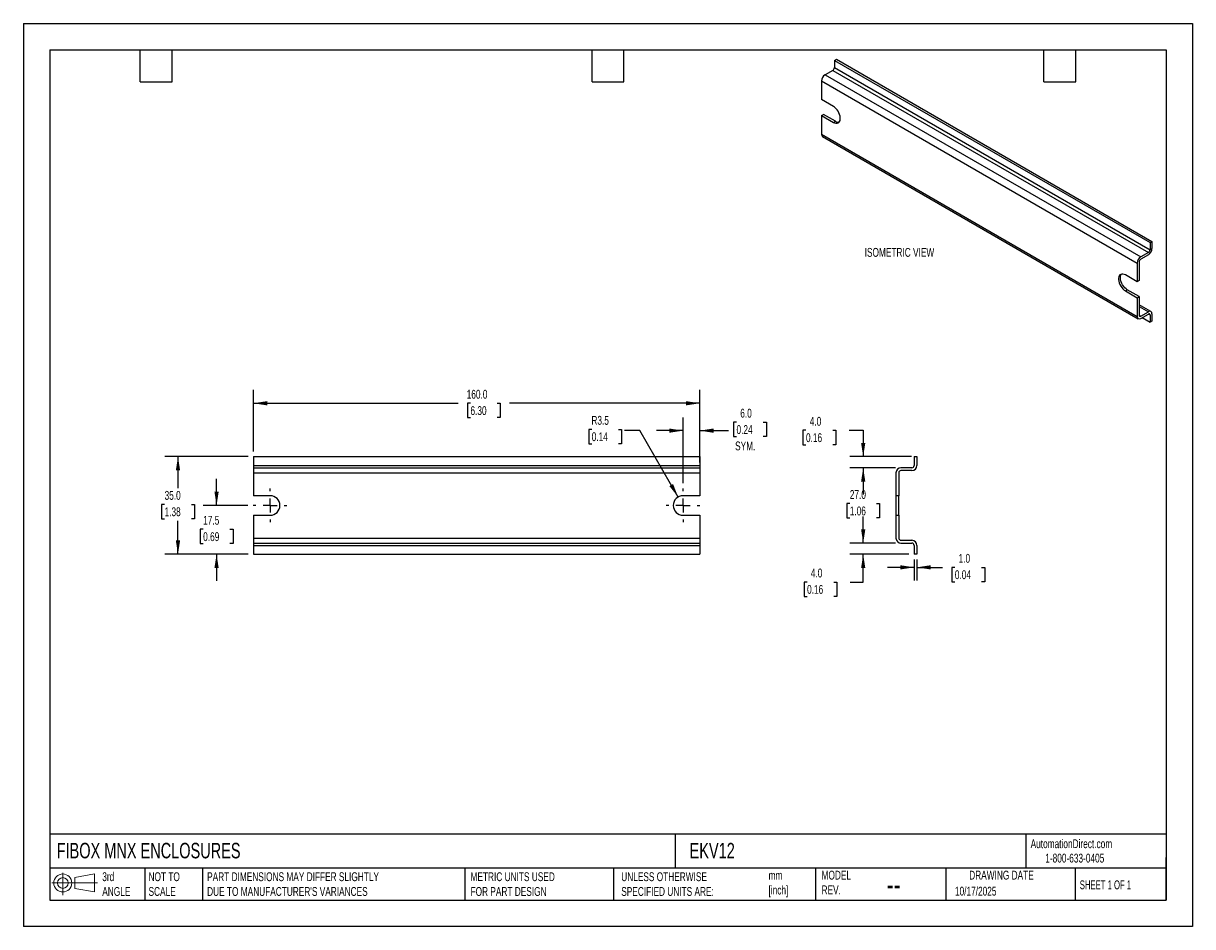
# Model space of a CAD drawing. Header units: millimetres. Extents: x 0 to 419, y 0 to 324.
import ezdxf

# ---------------------------------------------------------------- set-up
doc = ezdxf.new("R2010")
doc.units = ezdxf.units.MM
doc.header["$LTSCALE"] = 1.5
doc.linetypes.add('CENTERX2', pattern=[20.32, 12.7, -2.54, 2.54, -2.54])
doc.layers.add('CENTER', color=40, linetype='CENTERX2')
doc.layers.add('DIMENSIONS', color=140, linetype='Continuous', lineweight=25)
doc.layers.add('TEXT', color=140, linetype='Continuous', lineweight=25)
doc.styles.add('SLDTEXTSTYLE0', font='TXT', dxfattribs={"width": 0.7})
doc.styles.add('SLDTEXTSTYLE1', font='TXT', dxfattribs={"width": 0.65})
doc.dimstyles.new('SLDDIMSTYLE0', dxfattribs={"dimtxt": 3.237012, "dimasz": 4.953, "dimexe": 0, "dimexo": 0.0625, "dimgap": 0.809253, "dimtad": 0, "dimtih": 1, "dimtoh": 1, "dimdec": 1, "dimrnd": 1e-09, "dimzin": 12, "dimdsep": 46, "dimtxsty": 'SLDTEXTSTYLE0', "dimsah": 1, "dimcen": 0.09, "dimadec": 0, "dimazin": 3, "dimtfac": 1, "dimtdec": 1, "dimtmove": 0, "dimatfit": 0, "dimfxl": 0, "dimfrac": 2, "dimtolj": 1, "dimtzin": 12, "dimarcsym": 0})
doc.dimstyles.new('SLDDIMSTYLE1', dxfattribs={"dimtxt": 3.237012, "dimasz": 4.953, "dimexe": 0, "dimexo": 0.0625, "dimgap": 0.809253, "dimtad": 0, "dimtih": 1, "dimtoh": 1, "dimdec": 1, "dimrnd": 1e-09, "dimzin": 4, "dimdsep": 46, "dimtxsty": 'SLDTEXTSTYLE0', "dimsah": 1, "dimcen": 0.09, "dimadec": 0, "dimazin": 1, "dimtfac": 1, "dimtdec": 1, "dimtofl": 0, "dimtmove": 0, "dimatfit": 3, "dimfxl": 0, "dimfrac": 2, "dimtolj": 1, "dimtzin": 12, "dimarcsym": 0})
doc.dimstyles.new('SLDDIMSTYLE2', dxfattribs={"dimtxt": 3.237012, "dimasz": 4.953, "dimexe": 0, "dimexo": 0.0625, "dimgap": 0.809253, "dimtad": 0, "dimtih": 1, "dimtoh": 1, "dimdec": 1, "dimrnd": 1e-09, "dimzin": 4, "dimdsep": 46, "dimtxsty": 'SLDTEXTSTYLE0', "dimsah": 1, "dimcen": 0.09, "dimadec": 0, "dimazin": 1, "dimtfac": 1, "dimtdec": 1, "dimtmove": 0, "dimatfit": 0, "dimfxl": 0, "dimfrac": 2, "dimtolj": 1, "dimtzin": 12, "dimarcsym": 0})
doc.dimstyles.new('SLDDIMSTYLE3', dxfattribs={"dimtxt": 3.237012, "dimasz": 4.953, "dimexe": 0, "dimexo": 0.0625, "dimgap": 0.809253, "dimtad": 0, "dimtih": 1, "dimtoh": 1, "dimdec": 1, "dimrnd": 1e-09, "dimzin": 12, "dimdsep": 46, "dimtxsty": 'SLDTEXTSTYLE0', "dimsah": 1, "dimcen": 0, "dimadec": 0, "dimazin": 3, "dimtfac": 1, "dimtdec": 1, "dimtofl": 0, "dimtmove": 0, "dimatfit": 3, "dimfxl": 0, "dimfrac": 2, "dimtolj": 1, "dimtzin": 12, "dimarcsym": 0})

# ---------------------------------------------------------------- blocks, each defined once
blk = doc.blocks.new('Block11')
at = {"color": 7, "linetype": 'Continuous', "lineweight": 18}
for p, q in [((0, 4.32), (16.31, 4.32)), ((3.88, 7.97), (3.88, 0)), ((8.22, 6.25), (15.26, 7.55)), ((8.22, 2.39), (8.22, 6.25)), ((15.26, 7.55), (15.26, 1.1)), ((8.22, 2.39), (15.26, 1.1))]:
    blk.add_line(p, q, dxfattribs=at)
for radius in [3.23, 1.93]:
    blk.add_circle((3.88, 4.32), radius, dxfattribs=at)
blk = doc.blocks.new('Block12')
at = {"color": 7, "linetype": 'Continuous'}
blk.add_blockref('Block11', (0, 0), dxfattribs=at)
blk = doc.blocks.new('_D')
at = {"layer": 'DIMENSIONS'}
for p, q in [((69.25, 151.01), (69.25, 160.53)), ((80.5, 151.01), (64.48, 151.01)), ((64.44, 142.46), (63.35, 142.46)), ((63.35, 142.46), (63.35, 137.32)), ((74.05, 142.46), (75.14, 142.46)), ((75.14, 142.46), (75.14, 137.32)), ((63.35, 137.32), (64.44, 137.32)), ((75.14, 137.32), (74.05, 137.32)), ((80.54, 133.51), (64.48, 133.51)), ((69.25, 133.51), (69.25, 123.98))]:
    blk.add_line(p, q, dxfattribs=at)
for points in [[(69.25, 151.01), (70.01, 155.96), (68.48, 155.96)], [(69.25, 133.51), (68.48, 128.56), (70.01, 128.56)]]:
    blk.add_solid(points, dxfattribs=at)
at = {"layer": 'DIMENSIONS', "char_height": 3.175, "attachment_point": 1, "style": 'SLDTEXTSTYLE0'}
for s, insert in [('17.5', (64.44, 147.28)), ('0.69', (64.44, 141.41))]:
    blk.add_mtext(s, dxfattribs=dict(at, insert=insert))
blk = doc.blocks.new('_D_1')
at = {"layer": 'DIMENSIONS'}
for p, q in [((80.54, 168.51), (50.65, 168.51)), ((55.42, 168.51), (55.42, 157.26)), ((50.61, 151.39), (49.52, 151.39)), ((49.52, 151.39), (49.52, 146.25)), ((60.23, 151.39), (61.31, 151.39)), ((61.31, 151.39), (61.31, 146.25)), ((49.52, 146.25), (50.61, 146.25)), ((55.42, 133.51), (55.42, 145.52)), ((61.31, 146.25), (60.23, 146.25)), ((80.54, 133.51), (50.65, 133.51))]:
    blk.add_line(p, q, dxfattribs=at)
for points in [[(55.42, 168.51), (54.65, 163.56), (56.18, 163.56)], [(55.42, 133.51), (56.18, 138.46), (54.65, 138.46)]]:
    blk.add_solid(points, dxfattribs=at)
at = {"layer": 'DIMENSIONS', "char_height": 3.175, "attachment_point": 1, "style": 'SLDTEXTSTYLE0'}
for s, insert in [('35.0', (50.61, 156.21)), ('1.38', (50.61, 150.34))]:
    blk.add_mtext(s, dxfattribs=dict(at, insert=insert))
blk = doc.blocks.new('_D_2')
at = {"layer": 'DIMENSIONS'}
for p, q in [((236.44, 158.95), (236.44, 182.6)), ((242.44, 166.41), (242.44, 182.6)), ((255.61, 180.86), (254.52, 180.86)), ((254.52, 180.86), (254.52, 175.72)), ((265.23, 180.86), (266.31, 180.86)), ((266.31, 180.86), (266.31, 175.72)), ((236.44, 177.83), (226.92, 177.83)), ((242.44, 177.83), (252.71, 177.83)), ((254.52, 175.72), (255.61, 175.72)), ((266.31, 175.72), (265.23, 175.72))]:
    blk.add_line(p, q, dxfattribs=at)
for points in [[(236.44, 177.83), (231.49, 178.6), (231.49, 177.07)], [(242.44, 177.83), (247.4, 177.07), (247.4, 178.6)]]:
    blk.add_solid(points, dxfattribs=at)
at = {"layer": 'DIMENSIONS', "char_height": 3.175, "attachment_point": 1, "style": 'SLDTEXTSTYLE0'}
for s, insert in [('6.0', (256.96, 185.68)), ('0.24', (255.61, 179.81)), ('SYM.', (255.11, 173.94))]:
    blk.add_mtext(s, dxfattribs=dict(at, insert=insert))
blk = doc.blocks.new('_D_3')
at = {"layer": 'DIMENSIONS'}
for p, q in [((82.44, 170.41), (82.44, 192.41)), ((242.44, 170.41), (242.44, 192.41)), ((82.44, 187.65), (155.86, 187.65)), ((160.25, 187.65), (159.16, 187.65)), ((159.16, 187.65), (159.16, 182.51)), ((169.86, 187.65), (170.95, 187.65)), ((170.95, 187.65), (170.95, 182.51)), ((242.44, 187.65), (174.25, 187.65)), ((159.16, 182.51), (160.25, 182.51)), ((170.95, 182.51), (169.86, 182.51))]:
    blk.add_line(p, q, dxfattribs=at)
for points in [[(82.44, 187.65), (87.4, 186.89), (87.4, 188.41)], [(242.44, 187.65), (237.49, 188.41), (237.49, 186.89)]]:
    blk.add_solid(points, dxfattribs=at)
at = {"layer": 'DIMENSIONS', "char_height": 3.175, "attachment_point": 1, "style": 'SLDTEXTSTYLE0'}
for s, insert in [('160.0', (158.9, 192.47)), ('6.30', (160.25, 186.6))]:
    blk.add_mtext(s, dxfattribs=dict(at, insert=insert))
blk = doc.blocks.new('_D_4')
at = {"layer": 'DIMENSIONS'}
for p, q in [((203.72, 178.29), (202.64, 178.29)), ((202.64, 178.29), (202.64, 173.14)), ((213.34, 178.29), (214.43, 178.29)), ((214.43, 178.29), (214.43, 173.14)), ((220.95, 177.83), (215.52, 177.83)), ((234.69, 154.04), (220.95, 177.83)), ((202.64, 173.14), (203.72, 173.14)), ((214.43, 173.14), (213.34, 173.14))]:
    blk.add_line(p, q, dxfattribs=at)
blk.add_solid([(234.69, 154.04), (232.88, 158.71), (231.56, 157.95)], dxfattribs=at)
at = {"layer": 'DIMENSIONS', "char_height": 3.175, "attachment_point": 1, "style": 'SLDTEXTSTYLE0'}
for s, insert in [('R3.5', (203.6, 183.11)), ('0.14', (203.72, 177.24))]:
    blk.add_mtext(s, dxfattribs=dict(at, insert=insert))
blk = doc.blocks.new('SW_CENTERMARKSYMBOL_0')
at = {"layer": 'CENTER', "color": 0}
for p, q in [((0, 5.08), (0, 6.04)), ((-5.08, 0), (-6.04, 0)), ((0, 0), (-2.54, 0)), ((0, 0), (0, 2.54)), ((0, 0), (0, -2.54)), ((0, 0), (2.54, 0)), ((5.08, 0), (6.04, 0)), ((0, -5.08), (0, -6.04))]:
    blk.add_line(p, q, dxfattribs=at)
blk = doc.blocks.new('SW_CENTERMARKSYMBOL_1')
at = {"layer": 'CENTER', "color": 0}
for p, q in [((0, 5.08), (0, 6.04)), ((-5.08, 0), (-6.04, 0)), ((0, 0), (-2.54, 0)), ((0, 0), (0, 2.54)), ((0, 0), (0, -2.54)), ((0, 0), (2.54, 0)), ((5.08, 0), (6.04, 0)), ((0, -5.08), (0, -6.04))]:
    blk.add_line(p, q, dxfattribs=at)
blk = doc.blocks.new('_D_5')
at = {"layer": 'DIMENSIONS'}
for p, q in [((319.27, 131.6), (319.27, 124.06)), ((320.27, 131.6), (320.27, 124.06)), ((319.27, 128.82), (309.74, 128.82)), ((320.27, 128.82), (329.49, 128.82)), ((333.87, 128.82), (332.79, 128.82)), ((332.79, 128.82), (332.79, 123.67)), ((343.49, 128.82), (344.58, 128.82)), ((344.58, 128.82), (344.58, 123.67)), ((332.79, 123.67), (333.87, 123.67)), ((344.58, 123.67), (343.49, 123.67))]:
    blk.add_line(p, q, dxfattribs=at)
for points in [[(319.27, 128.82), (314.31, 129.58), (314.31, 128.06)], [(320.27, 128.82), (325.22, 128.06), (325.22, 129.58)]]:
    blk.add_solid(points, dxfattribs=at)
at = {"layer": 'DIMENSIONS', "char_height": 3.175, "attachment_point": 1, "style": 'SLDTEXTSTYLE0'}
for s, insert in [('1.0', (335.22, 133.64)), ('0.04', (333.87, 127.77))]:
    blk.add_mtext(s, dxfattribs=dict(at, insert=insert))
blk = doc.blocks.new('_D_6')
at = {"layer": 'DIMENSIONS'}
for p, q in [((301.03, 137.51), (301.03, 147.03)), ((312.66, 137.51), (296.27, 137.51)), ((317.36, 133.51), (296.27, 133.51)), ((301.03, 123.56), (301.03, 133.51)), ((280.91, 123.56), (279.82, 123.56)), ((279.82, 123.56), (279.82, 118.42)), ((290.53, 123.56), (291.61, 123.56)), ((291.61, 123.56), (291.61, 118.42)), ((296.36, 123.56), (301.03, 123.56)), ((279.82, 118.42), (280.91, 118.42)), ((291.61, 118.42), (290.53, 118.42))]:
    blk.add_line(p, q, dxfattribs=at)
for points in [[(301.03, 137.51), (301.79, 142.46), (300.27, 142.46)], [(301.03, 133.51), (300.27, 128.56), (301.79, 128.56)]]:
    blk.add_solid(points, dxfattribs=at)
at = {"layer": 'DIMENSIONS', "char_height": 3.175, "attachment_point": 1, "style": 'SLDTEXTSTYLE0'}
for s, insert in [('4.0', (282.25, 128.38)), ('0.16', (280.91, 122.51))]:
    blk.add_mtext(s, dxfattribs=dict(at, insert=insert))
blk = doc.blocks.new('_D_7')
at = {"layer": 'DIMENSIONS'}
for p, q in [((312.66, 164.51), (296.27, 164.51)), ((301.03, 164.51), (301.03, 157.55)), ((296.22, 151.68), (295.14, 151.68)), ((295.14, 151.68), (295.14, 146.54)), ((305.84, 151.68), (306.93, 151.68)), ((306.93, 151.68), (306.93, 146.54)), ((295.14, 146.54), (296.22, 146.54)), ((301.03, 137.51), (301.03, 145.81)), ((306.93, 146.54), (305.84, 146.54)), ((312.66, 137.51), (296.27, 137.51))]:
    blk.add_line(p, q, dxfattribs=at)
for points in [[(301.03, 164.51), (300.27, 159.56), (301.79, 159.56)], [(301.03, 137.51), (301.79, 142.46), (300.27, 142.46)]]:
    blk.add_solid(points, dxfattribs=at)
at = {"layer": 'DIMENSIONS', "char_height": 3.175, "attachment_point": 1, "style": 'SLDTEXTSTYLE0'}
for s, insert in [('27.0', (296.22, 156.5)), ('1.06', (296.22, 150.63))]:
    blk.add_mtext(s, dxfattribs=dict(at, insert=insert))
blk = doc.blocks.new('_D_8')
at = {"layer": 'DIMENSIONS'}
for p, q in [((280.52, 177.95), (279.43, 177.95)), ((279.43, 177.95), (279.43, 172.8)), ((290.14, 177.95), (291.22, 177.95)), ((291.22, 177.95), (291.22, 172.8)), ((295.97, 177.95), (301.03, 177.95)), ((301.03, 177.95), (301.03, 168.51)), ((279.43, 172.8), (280.52, 172.8)), ((291.22, 172.8), (290.14, 172.8)), ((318.36, 168.51), (296.27, 168.51)), ((312.66, 164.51), (296.27, 164.51)), ((301.03, 164.51), (301.03, 154.98))]:
    blk.add_line(p, q, dxfattribs=at)
for points in [[(301.03, 168.51), (301.79, 173.46), (300.27, 173.46)], [(301.03, 164.51), (300.27, 159.56), (301.79, 159.56)]]:
    blk.add_solid(points, dxfattribs=at)
at = {"layer": 'DIMENSIONS', "char_height": 3.175, "attachment_point": 1, "style": 'SLDTEXTSTYLE0'}
for s, insert in [('4.0', (281.87, 182.77)), ('0.16', (280.52, 176.9))]:
    blk.add_mtext(s, dxfattribs=dict(at, insert=insert))

msp = doc.modelspace()

# ---------------------------------------------------------------- linework, layer by layer
at = {"color": 7, "linetype": 'Continuous'}
for p, q in [((0, 323.85), (0, 0)), ((0, 323.85), (419.1, 323.85)), ((419.1, 323.85), (419.1, 0)), ((419.1, 0), (0, 0))]:
    msp.add_line(p, q, dxfattribs=at)
for p, q in [((290.69, 310.6), (291.4, 311.01)), ((290.69, 310.6), (403.83, 245.29)), ((290.69, 310.6), (290.69, 307.99)), ((291.4, 311.01), (404.53, 245.7)), ((290.12, 307.01), (287.37, 305.42)), ((290.12, 307.01), (403.26, 241.7)), ((290.69, 307.99), (403.83, 242.68)), ((286.09, 303.22), (399.23, 237.9)), ((286.09, 303.22), (286.09, 296.52)), ((287.37, 305.42), (400.5, 240.11)), ((290.34, 294.07), (286.09, 296.52)), ((286.09, 290.8), (286.8, 291.21)), ((286.09, 290.8), (286.09, 284.11)), ((286.09, 290.8), (290.34, 288.35)), ((291.04, 288.76), (286.8, 291.21)), ((290.34, 288.35), (291.04, 288.76)), ((286.09, 284.11), (399.23, 218.8)), ((286.47, 283.28), (399.6, 217.97)), ((403.83, 245.29), (404.53, 245.7)), ((403.83, 245.29), (403.83, 242.68)), ((404.53, 245.7), (404.53, 243.09)), ((403.26, 241.7), (400.5, 240.11)), ((403.26, 240.88), (400.5, 239.29)), ((399.23, 237.9), (399.23, 231.21)), ((399.94, 238.31), (399.94, 231.62)), ((399.23, 231.21), (394.99, 233.66)), ((399.94, 231.62), (399.23, 231.21)), ((394.99, 227.94), (395.69, 228.35)), ((394.99, 227.94), (399.23, 225.49)), ((399.94, 225.9), (395.69, 228.35)), ((399.23, 225.49), (399.94, 225.9)), ((399.23, 225.49), (399.23, 218.8)), ((399.94, 225.9), (399.94, 219.2)), ((404.16, 220.56), (399.94, 223)), ((399.94, 222.39), (403.26, 220.47)), ((399.94, 219.2), (400.5, 218.88)), ((400.5, 218.88), (403.26, 220.47)), ((400.5, 218.06), (403.26, 219.65)), ((401, 218.35), (403.83, 216.71)), ((403.26, 219.65), (403.83, 219.33)), ((403.83, 219.33), (403.83, 216.71)), ((404.53, 219.73), (404.53, 217.12)), ((404.53, 217.12), (403.83, 216.71)), ((82.44, 168.51), (242.44, 168.51)), ((82.44, 168.51), (82.44, 165.31)), ((242.44, 168.51), (242.44, 165.31)), ((319.27, 168.51), (319.27, 165.31)), ((319.27, 168.51), (320.27, 168.51)), ((320.27, 168.51), (320.27, 165.31)), ((82.44, 165.31), (242.44, 165.31)), ((82.44, 165.31), (82.44, 164.51)), ((82.44, 164.51), (242.44, 164.51)), ((82.44, 164.51), (82.44, 162.71)), ((242.44, 165.31), (242.44, 164.51)), ((242.44, 164.51), (242.44, 162.71)), ((318.47, 164.51), (314.57, 164.51)), ((318.47, 163.51), (314.57, 163.51)), ((82.44, 162.71), (82.44, 154.51)), ((82.44, 162.71), (242.44, 162.71)), ((242.44, 162.71), (242.44, 154.51)), ((312.77, 162.71), (312.77, 154.51)), ((313.77, 162.71), (313.77, 154.51)), ((88.44, 154.51), (82.44, 154.51)), ((242.44, 154.51), (236.44, 154.51)), ((313.77, 154.51), (312.77, 154.51)), ((312.77, 154.51), (312.77, 147.51)), ((313.77, 147.51), (313.77, 154.51)), ((82.44, 147.51), (88.44, 147.51)), ((82.44, 147.51), (82.44, 139.31)), ((236.44, 147.51), (242.44, 147.51)), ((242.44, 147.51), (242.44, 139.31)), ((312.77, 147.51), (312.77, 139.31)), ((312.77, 147.51), (313.77, 147.51)), ((313.77, 147.51), (313.77, 139.31)), ((82.44, 139.31), (242.44, 139.31)), ((82.44, 139.31), (82.44, 137.51)), ((242.44, 139.31), (242.44, 137.51)), ((314.57, 138.51), (318.47, 138.51)), ((82.44, 137.51), (242.44, 137.51)), ((82.44, 137.51), (82.44, 136.71)), ((82.44, 136.71), (242.44, 136.71)), ((82.44, 136.71), (82.44, 133.51)), ((242.44, 137.51), (242.44, 136.71)), ((242.44, 136.71), (242.44, 133.51)), ((314.57, 137.51), (318.47, 137.51)), ((319.27, 136.71), (319.27, 133.51)), ((320.27, 136.71), (320.27, 133.51)), ((82.44, 133.51), (242.44, 133.51)), ((320.27, 133.51), (319.27, 133.51))]:
    msp.add_line(p, q)
at = {"flags": 128}
for points in [[(290.34, 288.35), (290.79, 288.14), (291.23, 288.03), (291.64, 288.03), (292, 288.14), (292.31, 288.35), (292.55, 288.66), (292.72, 289.06), (292.8, 289.53), (292.8, 290.05), (292.72, 290.62), (292.55, 291.21), (292.31, 291.79), (292, 292.36), (291.64, 292.89), (291.23, 293.36), (290.79, 293.76), (290.34, 294.07)], [(394.99, 233.66), (394.53, 233.87), (394.09, 233.98), (393.68, 233.98), (393.32, 233.87), (393.01, 233.66), (392.77, 233.35), (392.61, 232.95), (392.52, 232.48), (392.52, 231.96), (392.61, 231.39), (392.77, 230.8), (393.01, 230.22), (393.32, 229.65), (393.68, 229.12), (394.09, 228.65), (394.53, 228.25), (394.99, 227.94)], [(395.69, 228.35), (395.24, 228.66), (394.8, 229.06), (394.39, 229.53), (394.03, 230.06), (393.72, 230.62), (393.48, 231.21), (393.31, 231.8), (393.23, 232.37), (393.23, 232.89), (393.31, 233.36), (393.48, 233.76), (393.63, 233.97)]]:
    msp.add_lwpolyline(points, dxfattribs=at)
for centre, radius, start, end in [((289.46, 308.05), 1.23, 302.6055, 357.3945), ((288.86, 303.09), 2.77, 122.6055, 177.3945), ((292.14, 290.4), 1.97, 236.184, 277.7479), ((286.95, 284), 0.863, 172.7442, 235.9436), ((401.77, 243.21), 2.77, 302.6055, 357.3945), ((401.99, 237.78), 2.77, 122.6055, 177.3945), ((401.16, 238.26), 1.23, 122.6055, 177.3945), ((402.6, 242.74), 1.23, 302.6055, 357.3945), ((400.01, 218.67), 0.786, 170.786, 309.2033), ((400.28, 219.15), 0.349, 170.786, 309.2033), ((403.76, 219.86), 0.786, 350.786, 129.2033), ((403.48, 219.38), 0.349, 350.786, 129.2033), ((314.57, 162.71), 1.8, 90, 180), ((314.57, 162.71), 0.8, 90, 180), ((318.47, 165.31), 0.8, 270, 0), ((318.47, 165.31), 1.8, 270, 0), ((88.44, 151.01), 3.5, 270, 90), ((236.44, 151.01), 3.5, 90, 270), ((314.57, 139.31), 1.8, 180, 270), ((314.57, 139.31), 0.8, 180, 270), ((318.47, 136.71), 1.8, 0, 90), ((318.47, 136.71), 0.8, 0, 90)]:
    msp.add_arc(centre, radius, start, end)
at = {"layer": 'TEXT'}
for p, q in [((9.52, 314.32), (409.57, 314.32)), ((9.52, 314.32), (9.52, 9.52)), ((41.91, 302.89), (41.91, 314.32)), ((53.34, 302.89), (53.34, 314.32)), ((203.83, 302.89), (203.83, 314.32)), ((215.26, 302.89), (215.26, 314.32)), ((365.76, 302.89), (365.76, 314.32)), ((377.19, 302.89), (377.19, 314.32)), ((409.57, 314.32), (409.57, 9.52)), ((41.91, 302.89), (53.34, 302.89)), ((203.83, 302.89), (215.26, 302.89)), ((365.76, 302.89), (377.19, 302.89)), ((409.57, 33.19), (9.52, 33.19)), ((233.64, 33.19), (233.64, 20.95)), ((359.36, 33.19), (359.36, 20.95)), ((409.57, 9.52), (409.57, 24.77)), ((409.57, 20.95), (9.52, 20.95)), ((43.57, 20.95), (43.57, 9.52)), ((64.26, 20.95), (64.26, 9.52)), ((158.23, 20.95), (158.23, 9.52)), ((211.5, 20.95), (211.5, 9.52)), ((283.95, 20.95), (283.95, 9.52)), ((330.7, 20.95), (330.7, 9.52)), ((377.02, 20.95), (377.02, 9.52)), ((9.52, 9.52), (409.57, 9.52))]:
    msp.add_line(p, q, dxfattribs=at)

# ---------------------------------------------------------------- block references
at = {"layer": 'CENTER'}
for name, p in [('SW_CENTERMARKSYMBOL_0', (88.44, 151.01)), ('SW_CENTERMARKSYMBOL_1', (236.44, 151.01))]:
    msp.add_blockref(name, p, dxfattribs=at)
at = {"layer": 'TEXT'}
msp.add_blockref('Block12', (10.26, 11.33), dxfattribs=at)

# ---------------------------------------------------------------- texts
at = {"color": 179, "linetype": 'Continuous', "lineweight": 18, "char_height": 3.175, "attachment_point": 1, "style": 'SLDTEXTSTYLE0'}
for s, insert in [('AutomationDirect.com', (361.04, 31.31)), ('1-800-633-0405', (366.29, 26.16))]:
    msp.add_mtext(s, dxfattribs=dict(at, insert=insert))
at = {"layer": 'DIMENSIONS', "insert": (314.02, 243.34), "char_height": 3.175, "attachment_point": 2, "style": 'SLDTEXTSTYLE0'}
msp.add_mtext('ISOMETRIC VIEW', dxfattribs=at)
at = {"layer": 'TEXT'}
for s, insert, char_height, attachment_point, style in [('FIBOX MNX ENCLOSURES', (11.95, 30.04), 5.5562, 1, 'SLDTEXTSTYLE0'), ('EKV12', (238.81, 30.04), 5.556, 1, 'SLDTEXTSTYLE0'), ('3rd^JANGLE', (28.28, 19.49), 3.175, 1, 'SLDTEXTSTYLE0'), ('NOT TO^JSCALE', (44.86, 19.49), 3.175, 1, 'SLDTEXTSTYLE0'), ("PART DIMENSIONS MAY DIFFER SLIGHTLY ^JDUE TO MANUFACTURER'S VARIANCES", (65.87, 19.49), 3.175, 1, 'SLDTEXTSTYLE0'), ('METRIC UNITS USED ^JFOR PART DESIGN', (160.28, 19.49), 3.175, 1, 'SLDTEXTSTYLE0'), ('UNLESS OTHERWISE ^JSPECIFIED UNITS ARE:', (214.3, 19.49), 3.175, 1, 'SLDTEXTSTYLE0'), ('mm^J[inch]', (267.1, 19.99), 3.175, 1, 'SLDTEXTSTYLE0'), ('MODEL ^JREV.', (286.1, 20.05), 3.175, 1, 'SLDTEXTSTYLE0'), ('DRAWING DATE', (350.59, 20.05), 3.175, 2, 'SLDTEXTSTYLE0'), ('--', (309.45, 19.1), 7.937, 1, 'SLDTEXTSTYLE0'), ('10/17/2025', (333.92, 14.31), 3.175, 1, 'SLDTEXTSTYLE0'), ('SHEET 1 OF 1', (378.66, 16.58), 3.175, 1, 'SLDTEXTSTYLE1')]:
    msp.add_mtext(s, dxfattribs=dict(at, insert=insert, char_height=char_height, attachment_point=attachment_point, style=style))

# ---------------------------------------------------------------- dimensions: what is measured, and where the dimension line sits
at = {"layer": 'DIMENSIONS'}
for base, p1, p2, dimstyle, picture, middle in [((242.44, 187.65), (82.44, 168.51), (242.44, 168.51), 'SLDDIMSTYLE1', '_D_3', (165.06, 187.65)), ((320.27, 128.82), (319.27, 133.51), (320.27, 133.51), 'SLDDIMSTYLE2', '_D_5', (338.68, 128.82))]:
    dim = msp.add_linear_dim(base=base, p1=p1, p2=p2, dimstyle=dimstyle, dxfattribs=at)
    dim.commit()
    dim.dimension.update_dxf_attribs({"geometry": picture, "text_midpoint": middle, "dimtype": 160})
dim = msp.add_linear_dim(base=(236.44, 177.83), p1=(242.44, 164.51), p2=(236.44, 157.05), text='<>\\PSYM.', dimstyle='SLDDIMSTYLE2', dxfattribs=at)
dim.commit()
dim.dimension.update_dxf_attribs({"geometry": '_D_2', "text_midpoint": (260.42, 177.83), "dimtype": 160})
dim = msp.add_radius_dim(center=(236.44, 151.01), mpoint=(234.69, 154.04), dimstyle='SLDDIMSTYLE3', dxfattribs=at)
dim.commit()
dim.dimension.update_dxf_attribs({"geometry": '_D_4', "text_midpoint": (208.53, 177.83), "dimtype": 164})
for base, p1, p2, dimstyle, picture, middle in [((301.03, 168.51), (314.57, 164.51), (320.27, 168.51), 'SLDDIMSTYLE2', '_D_8', (301.03, 177.95)), ((55.42, 133.51), (82.44, 168.51), (82.44, 133.51), 'SLDDIMSTYLE1', '_D_1', (55.42, 151.39)), ((301.03, 164.51), (314.57, 137.51), (314.57, 164.51), 'SLDDIMSTYLE1', '_D_7', (301.03, 151.68)), ((69.25, 133.51), (82.4, 151.01), (82.44, 133.51), 'SLDDIMSTYLE0', '_D', (69.25, 142.46)), ((301.03, 137.51), (319.27, 133.51), (314.57, 137.51), 'SLDDIMSTYLE2', '_D_6', (301.03, 123.56))]:
    dim = msp.add_linear_dim(base=base, p1=p1, p2=p2, angle=90, dimstyle=dimstyle, dxfattribs=at)
    dim.commit()
    dim.dimension.update_dxf_attribs({"geometry": picture, "text_midpoint": middle, "dimtype": 160})

doc.saveas('drawing.dxf')
